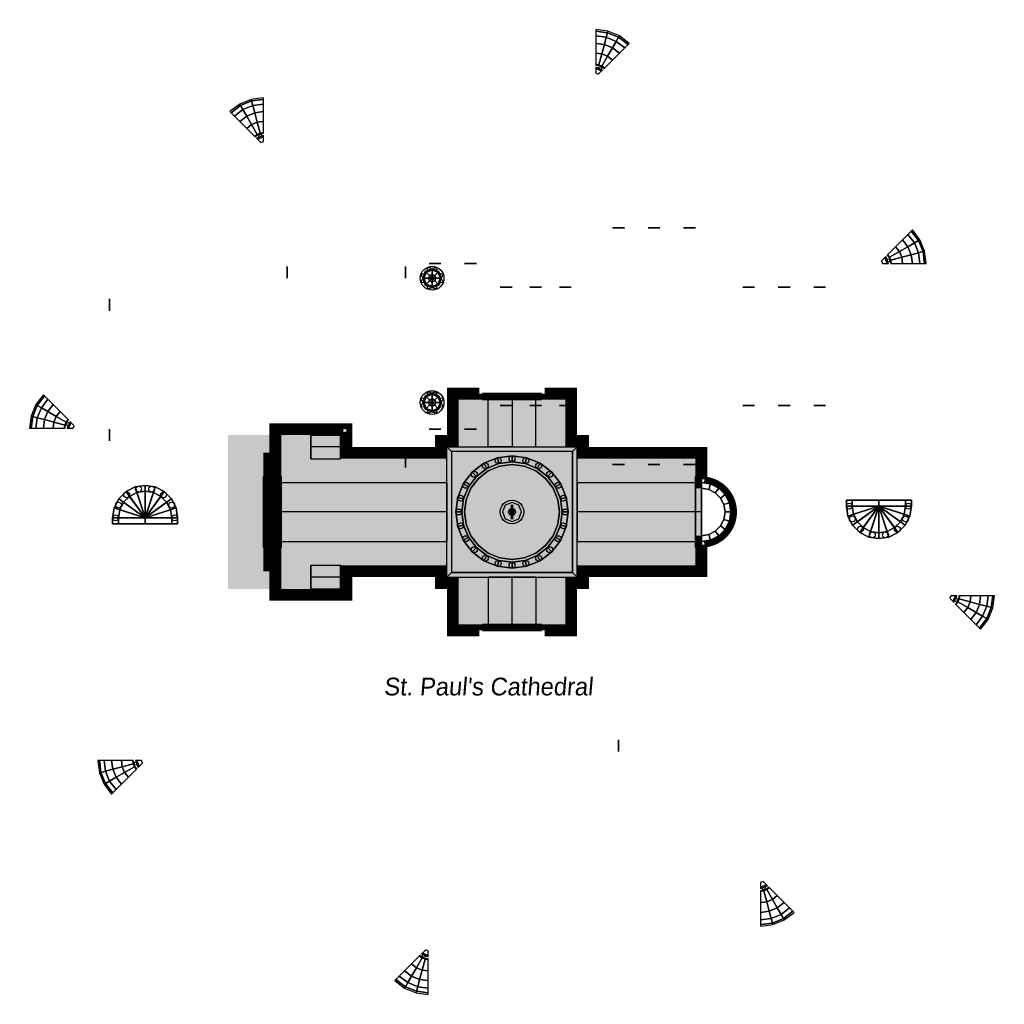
# Model space of a CAD drawing. Extents: x -2.1 to 14.5, y -4.1 to 12.5.
import ezdxf
from ezdxf.enums import TextEntityAlignment as Align

# ---------------------------------------------------------------- set-up
doc = ezdxf.new("R2010")
doc.units = 0
doc.layers.get('0').update_dxf_attribs({"color": 2, "linetype": 'CONTINUOUS'})
for name, color, linetype in [('COLUMN', 7, 'CONTINUOUS'), ('CROSS', 2, 'CONTINUOUS'), ('DOME', 4, 'CONTINUOUS'), ('INDOME', 7, 'CONTINUOUS'), ('ROOF', 4, 'CONTINUOUS'), ('SIDETOP', 7, 'CONTINUOUS'), ('STEP', 4, 'CONTINUOUS'), ('TRIM', 7, 'CONTINUOUS'), ('WALL', 13, 'CONTINUOUS'), ('WINDOWS', 1, 'CONTINUOUS')]:
    doc.layers.add(name, color=color, linetype=linetype)

# ---------------------------------------------------------------- blocks, each defined once
blk = doc.blocks.new('DOOR')
at = {"layer": 'SIDETOP', "color": 0}
for centre in [(5.7, 2.1), (6.7, 2.1), (5.75, 1.883), (6.65, 1.883), (5.888, 1.709), (6.512, 1.709), (6.089, 1.613), (6.311, 1.613)]:
    blk.add_circle(centre, 0.05, dxfattribs=at)
for points in [[(5.65, 2.1, 1.1), (5.65, 2.2, 1.1), (5.75, 2.2, 1.1), (5.75, 2.1, 1.1)], [(5.65, 2.2, 1), (5.65, 2.1, 1), (5.65, 2.1, 1.1), (5.65, 2.2, 1.1)], [(6.2, 2.1, 1), (6.2, 2.2, 1), (5.65, 2.2, 1), (5.65, 2.1, 1)], [(5.75, 2.1, 1.05), (5.75, 2.2, 1.05), (6.2, 2.2, 1.05), (6.2, 2.1, 1.05)], [(5.75, 2.2, 1.1), (5.75, 2.1, 1.1), (5.75, 2.1, 1.05), (5.75, 2.2, 1.05)], [(6.65, 2.1, 1.05), (6.65, 2.2, 1.05), (6.2, 2.2, 1.05), (6.2, 2.1, 1.05)], [(6.2, 2.1, 1), (6.2, 2.2, 1), (6.75, 2.2, 1), (6.75, 2.1, 1)], [(6.65, 2.2, 1.1), (6.65, 2.1, 1.1), (6.65, 2.1, 1.05), (6.65, 2.2, 1.05)], [(6.75, 2.1, 1.1), (6.75, 2.2, 1.1), (6.65, 2.2, 1.1), (6.65, 2.1, 1.1)], [(6.75, 2.2, 1), (6.75, 2.1, 1), (6.75, 2.1, 1.1), (6.75, 2.2, 1.1)], [(5.75, 2.1, 1.1), (5.65, 2.1, 1.1), (5.677, 1.93, 1.1), (5.772, 1.961, 1.1)], [(5.65, 2.1, 1.1), (5.65, 2.1, 1), (5.677, 1.93, 1), (5.677, 1.93, 1.1)], [(5.65, 2.1, 1), (6.2, 2.1, 1), (6.2, 2.1, 1), (5.677, 1.93, 1)], [(5.677, 1.93, 1), (6.2, 2.1, 1), (6.2, 2.1, 1), (5.755, 1.777, 1)], [(6.2, 2.1, 1.05), (5.75, 2.1, 1.05), (5.772, 1.961, 1.05), (6.2, 2.1, 1.05)], [(5.75, 2.1, 1.05), (5.75, 2.1, 1.1), (5.772, 1.961, 1.1), (5.772, 1.961, 1.05)], [(5.755, 1.777, 1), (6.2, 2.1, 1), (6.2, 2.1, 1), (5.877, 1.655, 1)], [(6.2, 2.1, 1.05), (5.772, 1.961, 1.05), (5.836, 1.835, 1.05), (6.2, 2.1, 1.05)], [(6.2, 2.1, 1.05), (5.836, 1.835, 1.05), (5.935, 1.736, 1.05), (6.2, 2.1, 1.05)], [(5.877, 1.655, 1), (6.2, 2.1, 1), (6.2, 2.1, 1), (6.03, 1.577, 1)], [(6.2, 2.1, 1.05), (5.935, 1.736, 1.05), (6.061, 1.672, 1.05), (6.2, 2.1, 1.05)], [(6.03, 1.577, 1), (6.2, 2.1, 1), (6.2, 2.1, 1), (6.2, 1.55, 1)], [(6.2, 2.1, 1.05), (6.061, 1.672, 1.05), (6.2, 1.65, 1.05), (6.2, 2.1, 1.05)], [(6.2, 2.1, 1.05), (6.628, 1.961, 1.05), (6.65, 2.1, 1.05), (6.2, 2.1, 1.05)], [(6.723, 1.93, 1), (6.2, 2.1, 1), (6.2, 2.1, 1), (6.75, 2.1, 1)], [(6.2, 2.1, 1.05), (6.564, 1.835, 1.05), (6.628, 1.961, 1.05), (6.2, 2.1, 1.05)], [(6.645, 1.777, 1), (6.2, 2.1, 1), (6.2, 2.1, 1), (6.723, 1.93, 1)], [(6.2, 2.1, 1.05), (6.465, 1.736, 1.05), (6.564, 1.835, 1.05), (6.2, 2.1, 1.05)], [(6.523, 1.655, 1), (6.2, 2.1, 1), (6.2, 2.1, 1), (6.645, 1.777, 1)], [(6.2, 2.1, 1.05), (6.339, 1.672, 1.05), (6.465, 1.736, 1.05), (6.2, 2.1, 1.05)], [(6.37, 1.577, 1), (6.2, 2.1, 1), (6.2, 2.1, 1), (6.523, 1.655, 1)], [(6.2, 2.1, 1.05), (6.2, 1.65, 1.05), (6.339, 1.672, 1.05), (6.2, 2.1, 1.05)], [(6.2, 1.55, 1), (6.2, 2.1, 1), (6.2, 2.1, 1), (6.37, 1.577, 1)], [(6.628, 1.961, 1.05), (6.628, 1.961, 1.1), (6.65, 2.1, 1.1), (6.65, 2.1, 1.05)], [(6.628, 1.961, 1.1), (6.723, 1.93, 1.1), (6.75, 2.1, 1.1), (6.65, 2.1, 1.1)], [(6.723, 1.93, 1.1), (6.723, 1.93, 1), (6.75, 2.1, 1), (6.75, 2.1, 1.1)], [(5.772, 1.961, 1.1), (5.677, 1.93, 1.1), (5.755, 1.777, 1.1), (5.836, 1.835, 1.1)], [(5.677, 1.93, 1.1), (5.677, 1.93, 1), (5.755, 1.777, 1), (5.755, 1.777, 1.1)], [(5.836, 1.835, 1.1), (5.755, 1.777, 1.1), (5.877, 1.655, 1.1), (5.935, 1.736, 1.1)], [(5.772, 1.961, 1.05), (5.772, 1.961, 1.1), (5.836, 1.835, 1.1), (5.836, 1.835, 1.05)], [(5.836, 1.835, 1.05), (5.836, 1.835, 1.1), (5.935, 1.736, 1.1), (5.935, 1.736, 1.05)], [(6.465, 1.736, 1.05), (6.465, 1.736, 1.1), (6.564, 1.835, 1.1), (6.564, 1.835, 1.05)], [(6.465, 1.736, 1.1), (6.523, 1.655, 1.1), (6.645, 1.777, 1.1), (6.564, 1.835, 1.1)], [(6.564, 1.835, 1.05), (6.564, 1.835, 1.1), (6.628, 1.961, 1.1), (6.628, 1.961, 1.05)], [(6.564, 1.835, 1.1), (6.645, 1.777, 1.1), (6.723, 1.93, 1.1), (6.628, 1.961, 1.1)], [(6.645, 1.777, 1.1), (6.645, 1.777, 1), (6.723, 1.93, 1), (6.723, 1.93, 1.1)], [(5.755, 1.777, 1.1), (5.755, 1.777, 1), (5.877, 1.655, 1), (5.877, 1.655, 1.1)], [(5.935, 1.736, 1.1), (5.877, 1.655, 1.1), (6.03, 1.577, 1.1), (6.061, 1.672, 1.1)], [(5.935, 1.736, 1.05), (5.935, 1.736, 1.1), (6.061, 1.672, 1.1), (6.061, 1.672, 1.05)], [(6.061, 1.672, 1.1), (6.03, 1.577, 1.1), (6.2, 1.55, 1.1), (6.2, 1.65, 1.1)], [(6.061, 1.672, 1.05), (6.061, 1.672, 1.1), (6.2, 1.65, 1.1), (6.2, 1.65, 1.05)], [(6.2, 1.65, 1.05), (6.2, 1.65, 1.1), (6.339, 1.672, 1.1), (6.339, 1.672, 1.05)], [(6.2, 1.65, 1.1), (6.2, 1.55, 1.1), (6.37, 1.577, 1.1), (6.339, 1.672, 1.1)], [(6.339, 1.672, 1.05), (6.339, 1.672, 1.1), (6.465, 1.736, 1.1), (6.465, 1.736, 1.05)], [(6.339, 1.672, 1.1), (6.37, 1.577, 1.1), (6.523, 1.655, 1.1), (6.465, 1.736, 1.1)], [(6.523, 1.655, 1.1), (6.523, 1.655, 1), (6.645, 1.777, 1), (6.645, 1.777, 1.1)], [(5.877, 1.655, 1.1), (5.877, 1.655, 1), (6.03, 1.577, 1), (6.03, 1.577, 1.1)], [(6.03, 1.577, 1.1), (6.03, 1.577, 1), (6.2, 1.55, 1), (6.2, 1.55, 1.1)], [(6.2, 1.55, 1.1), (6.2, 1.55, 1), (6.37, 1.577, 1), (6.37, 1.577, 1.1)], [(6.37, 1.577, 1.1), (6.37, 1.577, 1), (6.523, 1.655, 1), (6.523, 1.655, 1.1)]]:
    blk.add_3dface(points, dxfattribs=at)
blk = doc.blocks.new('DOME1')
at = {"layer": 'DOME', "color": 0}
blk.add_lwpolyline([(2.435, 3.265), (2.388, 3.15), (2.435, 3.035), (2.55, 2.988), (2.665, 3.035), (2.712, 3.15), (2.665, 3.265), (2.55, 3.312)], close=True, dxfattribs=at)
for centre, radius in [((2.55, 3.15, 2.65), 0.2), ((2.5, 3.3, 2.4), 0.03), ((2.6, 3.3, 2.4), 0.03), ((2.4, 3.2, 2.4), 0.03), ((2.7, 3.2, 2.4), 0.03), ((2.4, 3.1, 2.4), 0.03), ((2.5, 3, 2.4), 0.03), ((2.6, 3, 2.4), 0.03), ((2.7, 3.1, 2.4), 0.03)]:
    blk.add_circle(centre, radius, dxfattribs=at)
for points in [[(2.451, 3.249, 3.031), (2.435, 3.265, 2.95), (2.388, 3.15, 2.95), (2.409, 3.15, 3.031)], [(2.506, 3.194, 3.1), (2.451, 3.249, 3.031), (2.409, 3.15, 3.031), (2.488, 3.15, 3.1)], [(2.55, 3.291, 3.031), (2.55, 3.312, 2.95), (2.435, 3.265, 2.95), (2.451, 3.249, 3.031)], [(2.55, 3.212, 3.1), (2.55, 3.291, 3.031), (2.451, 3.249, 3.031), (2.506, 3.194, 3.1)], [(2.55, 3.15, 3.1), (2.506, 3.194, 3.1), (2.488, 3.15, 3.1), (2.55, 3.15, 3.1)], [(2.55, 3.15, 3.1), (2.55, 3.212, 3.1), (2.506, 3.194, 3.1), (2.55, 3.15, 3.1)], [(2.649, 3.249, 3.031), (2.665, 3.265, 2.95), (2.55, 3.312, 2.95), (2.55, 3.291, 3.031)], [(2.594, 3.194, 3.1), (2.649, 3.249, 3.031), (2.55, 3.291, 3.031), (2.55, 3.212, 3.1)], [(2.55, 3.15, 3.1), (2.594, 3.194, 3.1), (2.55, 3.212, 3.1), (2.55, 3.15, 3.1)], [(2.55, 3.15, 3.1), (2.612, 3.15, 3.1), (2.594, 3.194, 3.1), (2.55, 3.15, 3.1)], [(2.612, 3.15, 3.1), (2.691, 3.15, 3.031), (2.649, 3.249, 3.031), (2.594, 3.194, 3.1)], [(2.691, 3.15, 3.031), (2.712, 3.15, 2.95), (2.665, 3.265, 2.95), (2.649, 3.249, 3.031)], [(2.409, 3.15, 3.031), (2.388, 3.15, 2.95), (2.435, 3.035, 2.95), (2.451, 3.051, 3.031)], [(2.488, 3.15, 3.1), (2.409, 3.15, 3.031), (2.451, 3.051, 3.031), (2.506, 3.106, 3.1)], [(2.451, 3.051, 3.031), (2.435, 3.035, 2.95), (2.55, 2.988, 2.95), (2.55, 3.009, 3.031)], [(2.506, 3.106, 3.1), (2.451, 3.051, 3.031), (2.55, 3.009, 3.031), (2.55, 3.088, 3.1)], [(2.55, 3.15, 3.1), (2.488, 3.15, 3.1), (2.506, 3.106, 3.1), (2.55, 3.15, 3.1)], [(2.55, 3.15, 3.1), (2.506, 3.106, 3.1), (2.55, 3.088, 3.1), (2.55, 3.15, 3.1)], [(2.55, 3.15, 3.1), (2.594, 3.106, 3.1), (2.612, 3.15, 3.1), (2.55, 3.15, 3.1)], [(2.55, 3.15, 3.1), (2.55, 3.088, 3.1), (2.594, 3.106, 3.1), (2.55, 3.15, 3.1)], [(2.55, 3.088, 3.1), (2.55, 3.009, 3.031), (2.649, 3.051, 3.031), (2.594, 3.106, 3.1)], [(2.55, 3.009, 3.031), (2.55, 2.988, 2.95), (2.665, 3.035, 2.95), (2.649, 3.051, 3.031)], [(2.594, 3.106, 3.1), (2.649, 3.051, 3.031), (2.691, 3.15, 3.031), (2.612, 3.15, 3.1)], [(2.649, 3.051, 3.031), (2.665, 3.035, 2.95), (2.712, 3.15, 2.95), (2.691, 3.15, 3.031)]]:
    blk.add_3dface(points, dxfattribs=at)
blk = doc.blocks.new('GLASS')
at = {"layer": 'WINDOWS', "color": 0}
for points in [[(2.4, 2.8, 0.3), (2.6, 2.8, 0.3), (2.6, 2.8, 0.6), (2.4, 2.8, 0.6)], [(2.4, 2.8, 0.6), (2.6, 2.8, 0.6), (2.5, 2.8, 0.75)]]:
    blk.add_3dface(points, dxfattribs=at)
blk = doc.blocks.new('DOME')
at = {"layer": 'DOME', "color": 0}
blk.add_circle((6.35, 4.25, 4), 0.03, dxfattribs=at)
for points in [[(6.69, 4.483, 3.666), (6.8, 4.546, 3.5), (6.69, 4.69, 3.5), (6.6, 4.6, 3.666)], [(6.8, 4.546, 3.5), (6.869, 4.586, 3.307), (6.746, 4.746, 3.307), (6.69, 4.69, 3.5)], [(6.869, 4.586, 3.307), (6.893, 4.6, 3.1), (6.766, 4.766, 3.1), (6.746, 4.746, 3.307)], [(6.546, 4.4, 3.793), (6.69, 4.483, 3.666), (6.6, 4.6, 3.666), (6.483, 4.483, 3.793)], [(6.746, 4.346, 3.666), (6.869, 4.379, 3.5), (6.8, 4.546, 3.5), (6.69, 4.483, 3.666)], [(6.869, 4.379, 3.5), (6.946, 4.4, 3.307), (6.869, 4.586, 3.307), (6.8, 4.546, 3.5)], [(6.946, 4.4, 3.307), (6.973, 4.407, 3.1), (6.893, 4.6, 3.1), (6.869, 4.586, 3.307)], [(6.373, 4.3, 3.875), (6.379, 4.304, 3.873), (6.346, 4.346, 3.873), (6.341, 4.341, 3.875)], [(6.379, 4.304, 3.873), (6.546, 4.4, 3.793), (6.483, 4.483, 3.793), (6.346, 4.346, 3.873)], [(6.4, 4.254, 3.873), (6.586, 4.304, 3.793), (6.546, 4.4, 3.793), (6.379, 4.304, 3.873)], [(6.586, 4.304, 3.793), (6.746, 4.346, 3.666), (6.69, 4.483, 3.666), (6.546, 4.4, 3.793)], [(6.6, 4.2, 3.793), (6.766, 4.2, 3.666), (6.746, 4.346, 3.666), (6.586, 4.304, 3.793)], [(6.766, 4.2, 3.666), (6.893, 4.2, 3.5), (6.869, 4.379, 3.5), (6.746, 4.346, 3.666)], [(6.893, 4.2, 3.5), (6.973, 4.2, 3.307), (6.946, 4.4, 3.307), (6.869, 4.379, 3.5)], [(6.973, 4.2, 3.307), (7, 4.2, 3.1), (6.973, 4.407, 3.1), (6.946, 4.4, 3.307)], [(6.262, 4.2, 4.7), (6.341, 4.2, 4.631), (6.299, 4.299, 4.631), (6.244, 4.244, 4.7)], [(6.341, 4.2, 4.631), (6.362, 4.2, 4.55), (6.315, 4.315, 4.55), (6.299, 4.299, 4.631)], [(6.393, 4.252, 3.875), (6.4, 4.254, 3.873), (6.379, 4.304, 3.873), (6.373, 4.3, 3.875)], [(6.4, 4.2, 3.875), (6.407, 4.2, 3.873), (6.4, 4.254, 3.873), (6.393, 4.252, 3.875)], [(6.407, 4.2, 3.873), (6.6, 4.2, 3.793), (6.586, 4.304, 3.793), (6.4, 4.254, 3.873)]]:
    blk.add_3dface(points, dxfattribs=at)

msp = doc.modelspace()

# ---------------------------------------------------------------- linework, layer by layer
at = {"layer": 'COLUMN', "color": 0}
for centre, radius in [((2.1, 5, 0.2), 0.03), ((5.75, 4.979, 1.9), 0.05), ((5.967, 5.069, 1.9), 0.05), ((6.2, 5.1, 1.9), 0.05), ((6.433, 5.069, 1.9), 0.05), ((6.65, 4.979, 1.9), 0.05), ((2.1, 4.9, 0.2), 0.03), ((5.564, 4.836, 1.9), 0.05), ((6.836, 4.836, 1.9), 0.05), ((2.1, 4.7, 1.05), 0.03), ((2.1, 4.7, 0.2), 0.03), ((5.421, 4.65, 1.9), 0.05), ((6.979, 4.65, 1.9), 0.05), ((2.1, 4.6, 1.05), 0.03), ((2.1, 4.6, 0.2), 0.03), ((2.1, 4.4, 1.05), 0.03), ((2.1, 4.4, 0.2), 0.03), ((2.1, 4.3, 1.05), 0.03), ((2.1, 4.3, 0.2), 0.03), ((5.331, 4.433, 1.9), 0.05), ((7.069, 4.433, 1.9), 0.05), ((5.3, 4.2, 1.9), 0.05), ((7.1, 4.2, 1.9), 0.05), ((2.1, 4.1, 1.05), 0.03), ((2.1, 4.1, 0.2), 0.03), ((2.1, 4, 1.05), 0.03), ((2.1, 4, 0.2), 0.03), ((5.331, 3.967, 1.9), 0.05), ((7.069, 3.967, 1.9), 0.05), ((2.1, 3.8, 1.05), 0.03), ((2.1, 3.8, 0.2), 0.03), ((2.1, 3.7, 1.05), 0.03), ((2.1, 3.7, 0.2), 0.03), ((5.421, 3.75, 1.9), 0.05), ((6.979, 3.75, 1.9), 0.05), ((2.1, 3.5, 0.2), 0.03), ((5.564, 3.564, 1.9), 0.05), ((6.836, 3.564, 1.9), 0.05), ((2.1, 3.4, 0.2), 0.03), ((5.75, 3.421, 1.9), 0.05), ((5.967, 3.331, 1.9), 0.05), ((6.2, 3.3, 1.9), 0.05), ((6.433, 3.331, 1.9), 0.05), ((6.65, 3.421, 1.9), 0.05)]:
    msp.add_circle(centre, radius, dxfattribs=at)
for points in [[(5.725, 5.023, 2.9), (5.725, 5.023, 2.7), (5.528, 4.872, 2.7), (5.528, 4.872, 2.9)], [(5.775, 4.936, 2.9), (5.725, 5.023, 2.9), (5.528, 4.872, 2.9), (5.599, 4.801, 2.9)], [(5.954, 5.118, 2.9), (5.954, 5.118, 2.7), (5.725, 5.023, 2.7), (5.725, 5.023, 2.9)], [(5.98, 5.021, 2.9), (5.954, 5.118, 2.9), (5.725, 5.023, 2.9), (5.775, 4.936, 2.9)], [(5.98, 5.021, 2.7), (5.98, 5.021, 2.9), (5.775, 4.936, 2.9), (5.775, 4.936, 2.7)], [(6.2, 5.15, 2.9), (6.2, 5.15, 2.7), (5.954, 5.118, 2.7), (5.954, 5.118, 2.9)], [(6.2, 5.05, 2.9), (6.2, 5.15, 2.9), (5.954, 5.118, 2.9), (5.98, 5.021, 2.9)], [(6.2, 5.05, 2.7), (6.2, 5.05, 2.9), (5.98, 5.021, 2.9), (5.98, 5.021, 2.7)], [(6.446, 5.118, 2.9), (6.446, 5.118, 2.7), (6.2, 5.15, 2.7), (6.2, 5.15, 2.9)], [(6.42, 5.021, 2.9), (6.446, 5.118, 2.9), (6.2, 5.15, 2.9), (6.2, 5.05, 2.9)], [(6.42, 5.021, 2.7), (6.42, 5.021, 2.9), (6.2, 5.05, 2.9), (6.2, 5.05, 2.7)], [(6.625, 4.936, 2.9), (6.675, 5.023, 2.9), (6.446, 5.118, 2.9), (6.42, 5.021, 2.9)], [(6.625, 4.936, 2.7), (6.625, 4.936, 2.9), (6.42, 5.021, 2.9), (6.42, 5.021, 2.7)], [(6.675, 5.023, 2.9), (6.675, 5.023, 2.7), (6.446, 5.118, 2.7), (6.446, 5.118, 2.9)], [(6.801, 4.801, 2.9), (6.872, 4.872, 2.9), (6.675, 5.023, 2.9), (6.625, 4.936, 2.9)], [(6.872, 4.872, 2.9), (6.872, 4.872, 2.7), (6.675, 5.023, 2.7), (6.675, 5.023, 2.9)], [(5.528, 4.872, 2.9), (5.528, 4.872, 2.7), (5.377, 4.675, 2.7), (5.377, 4.675, 2.9)], [(5.599, 4.801, 2.9), (5.528, 4.872, 2.9), (5.377, 4.675, 2.9), (5.464, 4.625, 2.9)], [(5.775, 4.936, 2.7), (5.775, 4.936, 2.9), (5.599, 4.801, 2.9), (5.599, 4.801, 2.7)], [(6.801, 4.801, 2.7), (6.801, 4.801, 2.9), (6.625, 4.936, 2.9), (6.625, 4.936, 2.7)], [(6.936, 4.625, 2.9), (7.023, 4.675, 2.9), (6.872, 4.872, 2.9), (6.801, 4.801, 2.9)], [(7.023, 4.675, 2.9), (7.023, 4.675, 2.7), (6.872, 4.872, 2.7), (6.872, 4.872, 2.9)], [(5.377, 4.675, 2.9), (5.377, 4.675, 2.7), (5.282, 4.446, 2.7), (5.282, 4.446, 2.9)], [(5.464, 4.625, 2.9), (5.377, 4.675, 2.9), (5.282, 4.446, 2.9), (5.379, 4.42, 2.9)], [(5.599, 4.801, 2.7), (5.599, 4.801, 2.9), (5.464, 4.625, 2.9), (5.464, 4.625, 2.7)], [(6.936, 4.625, 2.7), (6.936, 4.625, 2.9), (6.801, 4.801, 2.9), (6.801, 4.801, 2.7)], [(7.021, 4.42, 2.9), (7.118, 4.446, 2.9), (7.023, 4.675, 2.9), (6.936, 4.625, 2.9)], [(7.118, 4.446, 2.9), (7.118, 4.446, 2.7), (7.023, 4.675, 2.7), (7.023, 4.675, 2.9)], [(5.464, 4.625, 2.7), (5.464, 4.625, 2.9), (5.379, 4.42, 2.9), (5.379, 4.42, 2.7)], [(7.021, 4.42, 2.7), (7.021, 4.42, 2.9), (6.936, 4.625, 2.9), (6.936, 4.625, 2.7)], [(5.282, 4.446, 2.9), (5.282, 4.446, 2.7), (5.25, 4.2, 2.7), (5.25, 4.2, 2.9)], [(5.379, 4.42, 2.9), (5.282, 4.446, 2.9), (5.25, 4.2, 2.9), (5.35, 4.2, 2.9)], [(5.379, 4.42, 2.7), (5.379, 4.42, 2.9), (5.35, 4.2, 2.9), (5.35, 4.2, 2.7)], [(7.05, 4.2, 2.9), (7.15, 4.2, 2.9), (7.118, 4.446, 2.9), (7.021, 4.42, 2.9)], [(7.05, 4.2, 2.7), (7.05, 4.2, 2.9), (7.021, 4.42, 2.9), (7.021, 4.42, 2.7)], [(7.15, 4.2, 2.9), (7.15, 4.2, 2.7), (7.118, 4.446, 2.7), (7.118, 4.446, 2.9)], [(5.25, 4.2, 2.9), (5.25, 4.2, 2.7), (5.282, 3.954, 2.7), (5.282, 3.954, 2.9)], [(5.35, 4.2, 2.9), (5.25, 4.2, 2.9), (5.282, 3.954, 2.9), (5.379, 3.98, 2.9)], [(5.35, 4.2, 2.7), (5.35, 4.2, 2.9), (5.379, 3.98, 2.9), (5.379, 3.98, 2.7)], [(7.021, 3.98, 2.9), (7.118, 3.954, 2.9), (7.15, 4.2, 2.9), (7.05, 4.2, 2.9)], [(7.021, 3.98, 2.7), (7.021, 3.98, 2.9), (7.05, 4.2, 2.9), (7.05, 4.2, 2.7)], [(7.118, 3.954, 2.9), (7.118, 3.954, 2.7), (7.15, 4.2, 2.7), (7.15, 4.2, 2.9)], [(5.379, 3.98, 2.9), (5.282, 3.954, 2.9), (5.377, 3.725, 2.9), (5.464, 3.775, 2.9)], [(5.282, 3.954, 2.9), (5.282, 3.954, 2.7), (5.377, 3.725, 2.7), (5.377, 3.725, 2.9)], [(5.379, 3.98, 2.7), (5.379, 3.98, 2.9), (5.464, 3.775, 2.9), (5.464, 3.775, 2.7)], [(6.936, 3.775, 2.9), (7.023, 3.725, 2.9), (7.118, 3.954, 2.9), (7.021, 3.98, 2.9)], [(6.936, 3.775, 2.7), (6.936, 3.775, 2.9), (7.021, 3.98, 2.9), (7.021, 3.98, 2.7)], [(7.023, 3.725, 2.9), (7.023, 3.725, 2.7), (7.118, 3.954, 2.7), (7.118, 3.954, 2.9)], [(5.464, 3.775, 2.9), (5.377, 3.725, 2.9), (5.528, 3.528, 2.9), (5.599, 3.599, 2.9)], [(5.377, 3.725, 2.9), (5.377, 3.725, 2.7), (5.528, 3.528, 2.7), (5.528, 3.528, 2.9)], [(5.464, 3.775, 2.7), (5.464, 3.775, 2.9), (5.599, 3.599, 2.9), (5.599, 3.599, 2.7)], [(6.801, 3.599, 2.9), (6.872, 3.528, 2.9), (7.023, 3.725, 2.9), (6.936, 3.775, 2.9)], [(6.801, 3.599, 2.7), (6.801, 3.599, 2.9), (6.936, 3.775, 2.9), (6.936, 3.775, 2.7)], [(6.872, 3.528, 2.9), (6.872, 3.528, 2.7), (7.023, 3.725, 2.7), (7.023, 3.725, 2.9)], [(5.599, 3.599, 2.9), (5.528, 3.528, 2.9), (5.725, 3.377, 2.9), (5.775, 3.464, 2.9)], [(5.528, 3.528, 2.9), (5.528, 3.528, 2.7), (5.725, 3.377, 2.7), (5.725, 3.377, 2.9)], [(5.599, 3.599, 2.7), (5.599, 3.599, 2.9), (5.775, 3.464, 2.9), (5.775, 3.464, 2.7)], [(6.625, 3.464, 2.9), (6.675, 3.377, 2.9), (6.872, 3.528, 2.9), (6.801, 3.599, 2.9)], [(6.625, 3.464, 2.7), (6.625, 3.464, 2.9), (6.801, 3.599, 2.9), (6.801, 3.599, 2.7)], [(6.675, 3.377, 2.9), (6.675, 3.377, 2.7), (6.872, 3.528, 2.7), (6.872, 3.528, 2.9)], [(5.775, 3.464, 2.9), (5.725, 3.377, 2.9), (5.954, 3.282, 2.9), (5.98, 3.379, 2.9)], [(5.725, 3.377, 2.9), (5.725, 3.377, 2.7), (5.954, 3.282, 2.7), (5.954, 3.282, 2.9)], [(5.775, 3.464, 2.7), (5.775, 3.464, 2.9), (5.98, 3.379, 2.9), (5.98, 3.379, 2.7)], [(5.98, 3.379, 2.9), (5.954, 3.282, 2.9), (6.2, 3.25, 2.9), (6.2, 3.35, 2.9)], [(5.98, 3.379, 2.7), (5.98, 3.379, 2.9), (6.2, 3.35, 2.9), (6.2, 3.35, 2.7)], [(6.2, 3.35, 2.9), (6.2, 3.25, 2.9), (6.446, 3.282, 2.9), (6.42, 3.379, 2.9)], [(6.2, 3.35, 2.7), (6.2, 3.35, 2.9), (6.42, 3.379, 2.9), (6.42, 3.379, 2.7)], [(6.42, 3.379, 2.9), (6.446, 3.282, 2.9), (6.675, 3.377, 2.9), (6.625, 3.464, 2.9)], [(6.42, 3.379, 2.7), (6.42, 3.379, 2.9), (6.625, 3.464, 2.9), (6.625, 3.464, 2.7)], [(6.446, 3.282, 2.9), (6.446, 3.282, 2.7), (6.675, 3.377, 2.7), (6.675, 3.377, 2.9)], [(5.954, 3.282, 2.9), (5.954, 3.282, 2.7), (6.2, 3.25, 2.7), (6.2, 3.25, 2.9)], [(6.2, 3.25, 2.9), (6.2, 3.25, 2.7), (6.446, 3.282, 2.7), (6.446, 3.282, 2.9)]]:
    msp.add_3dface(points, dxfattribs=at)
at = {"layer": 'CROSS', "color": 0}
msp.add_lwpolyline([(6.244, 4.156), (6.262, 4.2), (6.244, 4.244), (6.2, 4.262), (6.156, 4.244), (6.138, 4.2), (6.156, 4.156), (6.2, 4.138)], close=True, dxfattribs=at)
for points in [[(6.175, 4.225, 5.05), (6.225, 4.225, 5.05), (6.175, 4.325, 5.05), (6.225, 4.325, 5.05)], [(6.175, 4.225, 4.9), (6.175, 4.175, 4.9), (6.225, 4.225, 4.9), (6.225, 4.175, 4.9)], [(6.175, 4.175, 5.05), (6.225, 4.175, 5.05), (6.175, 4.075, 5.05), (6.225, 4.075, 5.05)]]:
    msp.add_solid(points, dxfattribs=at)
for points in [[(6.2, 4.2, 4.9), (6.156, 4.244, 4.9), (6.138, 4.2, 4.9)], [(6.2, 4.2, 4.9), (6.138, 4.2, 4.9), (6.156, 4.156, 4.9)], [(6.2, 4.2, 4.9), (6.2, 4.262, 4.9), (6.156, 4.244, 4.9)], [(6.2, 4.2, 4.9), (6.156, 4.156, 4.9), (6.2, 4.138, 4.9)], [(6.2, 4.2, 4.9), (6.244, 4.244, 4.9), (6.2, 4.262, 4.9)], [(6.2, 4.2, 4.9), (6.262, 4.2, 4.9), (6.244, 4.244, 4.9)], [(6.2, 4.2, 4.9), (6.244, 4.156, 4.9), (6.262, 4.2, 4.9)], [(6.2, 4.2, 4.9), (6.2, 4.138, 4.9), (6.244, 4.156, 4.9)]]:
    msp.add_3dface(points, dxfattribs=at)
at = {"layer": 'DOME', "color": 0}
msp.add_lwpolyline([(6.085, 4.315), (6.038, 4.2), (6.085, 4.085), (6.2, 4.038), (6.315, 4.085), (6.362, 4.2), (6.315, 4.315), (6.2, 4.362)], close=True, dxfattribs=at)
for centre in [(6.2, 4.2, 3.875), (6.2, 4.2, 4.25)]:
    msp.add_circle(centre, 0.2, dxfattribs=at)
at = {"layer": 'INDOME', "color": 0}
for points in [[(6.2, 5, 3.1), (6.2, 5, 1.9), (5.993, 4.973, 1.9), (5.993, 4.973, 3.1)], [(6.407, 4.973, 3.1), (6.407, 4.973, 1.9), (6.2, 5, 1.9), (6.2, 5, 3.1)], [(5.8, 4.893, 3.1), (5.8, 4.893, 1.9), (5.634, 4.766, 1.9), (5.634, 4.766, 3.1)], [(5.993, 4.973, 3.1), (5.993, 4.973, 1.9), (5.8, 4.893, 1.9), (5.8, 4.893, 3.1)], [(6.6, 4.893, 3.1), (6.6, 4.893, 1.9), (6.407, 4.973, 1.9), (6.407, 4.973, 3.1)], [(6.766, 4.766, 3.1), (6.766, 4.766, 1.9), (6.6, 4.893, 1.9), (6.6, 4.893, 3.1)], [(5.634, 4.766, 3.1), (5.634, 4.766, 1.9), (5.507, 4.6, 1.9), (5.507, 4.6, 3.1)], [(6.893, 4.6, 3.1), (6.893, 4.6, 1.9), (6.766, 4.766, 1.9), (6.766, 4.766, 3.1)], [(5.507, 4.6, 3.1), (5.507, 4.6, 1.9), (5.427, 4.407, 1.9), (5.427, 4.407, 3.1)], [(6.973, 4.407, 3.1), (6.973, 4.407, 1.9), (6.893, 4.6, 1.9), (6.893, 4.6, 3.1)], [(5.427, 4.407, 3.1), (5.427, 4.407, 1.9), (5.4, 4.2, 1.9), (5.4, 4.2, 3.1)], [(7, 4.2, 3.1), (7, 4.2, 1.9), (6.973, 4.407, 1.9), (6.973, 4.407, 3.1)], [(5.4, 4.2, 3.1), (5.4, 4.2, 1.9), (5.427, 3.993, 1.9), (5.427, 3.993, 3.1)], [(6.973, 3.993, 3.1), (6.973, 3.993, 1.9), (7, 4.2, 1.9), (7, 4.2, 3.1)], [(5.427, 3.993, 3.1), (5.427, 3.993, 1.9), (5.507, 3.8, 1.9), (5.507, 3.8, 3.1)], [(6.893, 3.8, 3.1), (6.893, 3.8, 1.9), (6.973, 3.993, 1.9), (6.973, 3.993, 3.1)], [(5.507, 3.8, 3.1), (5.507, 3.8, 1.9), (5.634, 3.634, 1.9), (5.634, 3.634, 3.1)], [(6.766, 3.634, 3.1), (6.766, 3.634, 1.9), (6.893, 3.8, 1.9), (6.893, 3.8, 3.1)], [(5.634, 3.634, 3.1), (5.634, 3.634, 1.9), (5.8, 3.507, 1.9), (5.8, 3.507, 3.1)], [(5.8, 3.507, 3.1), (5.8, 3.507, 1.9), (5.993, 3.427, 1.9), (5.993, 3.427, 3.1)], [(6.407, 3.427, 3.1), (6.407, 3.427, 1.9), (6.6, 3.507, 1.9), (6.6, 3.507, 3.1)], [(6.6, 3.507, 3.1), (6.6, 3.507, 1.9), (6.766, 3.634, 1.9), (6.766, 3.634, 3.1)], [(5.993, 3.427, 3.1), (5.993, 3.427, 1.9), (6.2, 3.4, 1.9), (6.2, 3.4, 3.1)], [(6.2, 3.4, 3.1), (6.2, 3.4, 1.9), (6.407, 3.427, 1.9), (6.407, 3.427, 3.1)]]:
    msp.add_3dface(points, dxfattribs=at)
at = {"layer": 'ROOF', "color": 0, "const_width": 0.2}
msp.add_lwpolyline([(2.1, 5.2), (2.1, 3.2)], dxfattribs=at)
at = {"layer": 'ROOF', "color": 0}
msp.add_solid([(2.8, 5.5, 1), (3.3, 5.5, 1), (2.8, 5.1, 1), (3.3, 5.1, 1)], dxfattribs=at)
for points in [[(5.7, 6.2, 1.8), (5.7, 6.1, 1.8), (6.2, 6.1, 2.05), (6.2, 6.2, 2.05)], [(5.7, 6.2, 1.8), (6.7, 6.2, 1.8), (6.2, 6.2, 2.05)], [(6.2, 6.1, 2.05), (6.2, 6.2, 2.05), (6.7, 6.2, 1.8), (6.7, 6.1, 1.8)], [(5.7, 6.1, 1.8), (6.7, 6.1, 1.8), (6.2, 6.1, 2.05)], [(5.8, 5.3, 1.8), (5.8, 6.1, 1.8), (6.2, 6.1, 2), (6.2, 5.3, 2)], [(6.2, 6.1, 2), (6.2, 5.3, 2), (6.6, 5.3, 1.8), (6.6, 6.1, 1.8)], [(3.3, 5.3, 1.9), (2.8, 5.3, 1.9), (2.8, 5.5, 1.8), (3.3, 5.5, 1.8)], [(2.8, 5.5, 1.8), (2.8, 5.1, 1.8), (2.8, 5.3, 1.9)], [(3.3, 5.5, 1.8), (3.3, 5.1, 1.8), (3.3, 5.3, 1.9)], [(2.8, 5.1, 1.8), (3.3, 5.1, 1.8), (3.3, 5.3, 1.9), (2.8, 5.3, 1.9)], [(5.1, 3.1, 1.8), (5.1, 5.3, 1.8), (5.175, 5.225, 1.9), (5.175, 3.175, 1.9)], [(5.1, 5.3, 1.8), (7.3, 5.3, 1.8), (7.225, 5.225, 1.9), (5.175, 5.225, 1.9)], [(5.175, 3.175, 1.9), (7.225, 3.175, 1.9), (7.225, 5.225, 1.9), (5.175, 5.225, 1.9)], [(7.3, 3.1, 1.8), (7.3, 5.3, 1.8), (7.225, 5.225, 1.9), (7.225, 3.175, 1.9)], [(2, 3.6, 1.8), (2, 4.8, 1.8), (2, 4.2, 2.05)], [(2, 4.2, 2.05), (2.3, 4.2, 2.05), (2.3, 4.8, 1.8), (2, 4.8, 1.8)], [(2.3, 3.6, 1.8), (2.3, 4.8, 1.8), (2.3, 4.2, 2.05)], [(2.3, 3.7, 1.8), (2.3, 4.7, 1.8), (2.3, 4.2, 2)], [(5.1, 4.2, 2), (2.3, 4.2, 2), (2.3, 4.7, 1.8), (5.1, 4.7, 1.8)], [(5.1, 3.7, 1.8), (5.1, 4.7, 1.8), (5.1, 4.2, 2)], [(7.3, 3.7, 1.8), (7.3, 4.7, 1.8), (7.3, 4.2, 2)], [(9.3, 4.2, 2), (7.3, 4.2, 2), (7.3, 4.7, 1.8), (9.3, 4.7, 1.8)], [(9.3, 4.8, 1.8), (9.3, 3.6, 1.8), (9.3, 4.2, 2.05)], [(9.4, 4.2, 2.05), (9.3, 4.2, 2.05), (9.3, 4.8, 1.8), (9.4, 4.8, 1.8)], [(9.4, 4.8, 1.8), (9.4, 3.6, 1.8), (9.4, 4.2, 2.05)], [(2.3, 3.6, 1.8), (2, 3.6, 1.8), (2, 4.2, 2.05), (2.3, 4.2, 2.05)], [(2.3, 3.7, 1.8), (5.1, 3.7, 1.8), (5.1, 4.2, 2), (2.3, 4.2, 2)], [(7.3, 3.7, 1.8), (9.3, 3.7, 1.8), (9.3, 4.2, 2), (7.3, 4.2, 2)], [(9.3, 3.6, 1.8), (9.4, 3.6, 1.8), (9.4, 4.2, 2.05), (9.3, 4.2, 2.05)], [(2.8, 3.3, 1.8), (2.8, 2.9, 1.8), (2.8, 3.1, 1.9)], [(3.3, 3.1, 1.9), (2.8, 3.1, 1.9), (2.8, 3.3, 1.8), (3.3, 3.3, 1.8)], [(3.3, 3.3, 1.8), (3.3, 2.9, 1.8), (3.3, 3.1, 1.9)], [(5.1, 3.1, 1.8), (7.3, 3.1, 1.8), (7.225, 3.175, 1.9), (5.175, 3.175, 1.9)], [(2.8, 2.9, 1.8), (3.3, 2.9, 1.8), (3.3, 3.1, 1.9), (2.8, 3.1, 1.9)], [(5.8, 3.1, 1.8), (6.6, 3.1, 1.8), (6.2, 3.1, 2)], [(5.8, 3.1, 1.8), (5.8, 2.3, 1.8), (6.2, 2.3, 2), (6.2, 3.1, 2)], [(6.2, 2.3, 2), (6.2, 3.1, 2), (6.6, 3.1, 1.8), (6.6, 2.3, 1.8)], [(5.7, 2.3, 1.8), (6.7, 2.3, 1.8), (6.2, 2.3, 2.05)], [(5.7, 2.2, 1.8), (5.7, 2.3, 1.8), (6.2, 2.3, 2.05), (6.2, 2.2, 2.05)], [(5.7, 2.2, 1.8), (6.7, 2.2, 1.8), (6.2, 2.2, 2.05)], [(6.2, 2.3, 2.05), (6.2, 2.2, 2.05), (6.7, 2.2, 1.8), (6.7, 2.3, 1.8)]]:
    msp.add_3dface(points, dxfattribs=at)
at = {"layer": 'STEP', "color": 0}
for points in [[(1.4, 2.9), (2.2, 2.9), (1.4, 5.5), (2.2, 5.5)], [(1.45, 2.92, 0.02), (2.2, 2.92, 0.02), (1.45, 5.48, 0.02), (2.2, 5.48, 0.02)], [(1.5, 2.94, 0.04), (2.2, 2.94, 0.04), (1.5, 5.46, 0.04), (2.2, 5.46, 0.04)], [(1.55, 2.96, 0.06), (2.2, 2.96, 0.06), (1.55, 5.44, 0.06), (2.2, 5.44, 0.06)], [(1.6, 2.98, 0.08), (2.2, 2.98, 0.08), (1.6, 5.42, 0.08), (2.2, 5.42, 0.08)], [(1.65, 3, 0.1), (2.2, 3, 0.1), (1.65, 5.4, 0.1), (2.2, 5.4, 0.1)], [(1.7, 3.02, 0.12), (2.2, 3.02, 0.12), (1.7, 5.38, 0.12), (2.2, 5.38, 0.12)], [(1.75, 3.04, 0.14), (2.2, 3.04, 0.14), (1.75, 5.36, 0.14), (2.2, 5.36, 0.14)], [(1.8, 3.06, 0.16), (2.2, 3.06, 0.16), (1.8, 5.34, 0.16), (2.2, 5.34, 0.16)], [(1.85, 3.08, 0.18), (2.2, 3.08, 0.18), (1.85, 5.32, 0.18), (2.2, 5.32, 0.18)], [(1.4, 3), (1.4, 3), (1.4, 3)]]:
    msp.add_solid(points, dxfattribs=at)
at = {"layer": 'TRIM', "color": 0, "const_width": 0.1}
for points in [[(5.65, 6.25), (5.15, 6.25), (5.15, 5.45), (4.95, 5.45), (4.95, 5.25), (3.45, 5.25), (3.45, 5.65), (2.15, 5.65), (2.15, 5.2)], [(2.15, 3.2), (2.15, 2.75), (3.45, 2.75), (3.45, 3.15), (4.95, 3.15), (4.95, 2.95), (5.15, 2.95), (5.15, 2.15), (5.65, 2.15)]]:
    msp.add_lwpolyline(points, dxfattribs=at)
msp.add_lwpolyline([(6.75, 2.15), (7.25, 2.15), (7.25, 2.95), (7.45, 2.95), (7.45, 3.15), (9.45, 3.15), (9.45, 3.65, 0.913215), (9.45, 4.75), (9.45, 5.25), (7.45, 5.25), (7.45, 5.45), (7.25, 5.45), (7.25, 6.25), (6.75, 6.25)], format="xyb", dxfattribs=at)
at = {"layer": 'WALL', "color": 0, "const_width": 0.1}
for points in [[(9.35, 4.6), (9.35, 5.15), (7.35, 5.15), (7.35, 5.35), (7.15, 5.35), (7.15, 6.15), (5.25, 6.15), (5.25, 5.35), (5.05, 5.35), (5.05, 5.15), (3.35, 5.15), (3.35, 5.55)], [(3.35, 5.55), (2.25, 5.55), (2.25, 2.85), (3.35, 2.85), (3.35, 3.25), (5.05, 3.25), (5.05, 3.05), (5.25, 3.05), (5.25, 2.25), (7.15, 2.25), (7.15, 3.05), (7.35, 3.05), (7.35, 3.25), (9.35, 3.25), (9.35, 3.8)]]:
    msp.add_lwpolyline(points, dxfattribs=at)
at = {"layer": 'WALL', "color": 0}
for points in [[(5.2, 5.4), (5.2, 6.2), (7.2, 5.4), (7.2, 6.2)], [(5.8, 6.1, 1), (6.6, 6.1, 1), (5.8, 5.3, 1), (6.6, 5.3, 1)], [(3.4, 5.6), (2.2, 5.6), (3.4, 2.8), (2.2, 2.8)], [(2.3, 5.5, 1), (2.8, 5.5, 1), (2.3, 5, 1), (2.8, 5, 1)], [(5, 3), (7.4, 3), (5, 5.4), (7.4, 5.4)], [(3.4, 3.2), (5, 3.2), (3.4, 5.2), (5, 5.2)], [(5.1, 3.1, 1), (7.3, 3.1, 1), (5.1, 5.3, 1), (7.3, 5.3, 1)], [(7.4, 3.2), (9.4, 3.2), (7.4, 5.2), (9.4, 5.2)], [(2.3, 3.7, 1), (2.3, 4.7, 1), (5.1, 3.7, 1), (5.1, 4.7, 1)], [(7.3, 3.7, 1), (7.3, 4.7, 1), (9.3, 3.7, 1), (9.3, 4.7, 1)], [(2.3, 2.9, 1), (2.8, 2.9, 1), (2.3, 3.4, 1), (2.8, 3.4, 1)], [(2.8, 2.9, 1), (3.3, 2.9, 1), (2.8, 3.3, 1), (3.3, 3.3, 1)], [(5.2, 3), (5.2, 2.2), (7.2, 3), (7.2, 2.2)], [(5.8, 2.3, 1), (6.6, 2.3, 1), (5.8, 3.1, 1), (6.6, 3.1, 1)]]:
    msp.add_solid(points, dxfattribs=at)
for points in [[(9.555, 4.676, 1.8), (9.555, 4.676), (9.4, 4.7), (9.4, 4.7, 1.8)], [(9.524, 4.58, 1.8), (9.555, 4.676, 1.8), (9.4, 4.7, 1.8), (9.4, 4.6, 1.8)], [(9.635, 4.524, 1.8), (9.694, 4.605, 1.8), (9.555, 4.676, 1.8), (9.524, 4.58, 1.8)], [(9.694, 4.605, 1.8), (9.694, 4.605), (9.555, 4.676), (9.555, 4.676, 1.8)], [(9.524, 4.58), (9.524, 4.58, 1.8), (9.4, 4.6, 1.8), (9.4, 4.6)], [(9.635, 4.524), (9.635, 4.524, 1.8), (9.524, 4.58, 1.8), (9.524, 4.58)], [(9.724, 4.435, 1.8), (9.805, 4.494, 1.8), (9.694, 4.605, 1.8), (9.635, 4.524, 1.8)], [(9.724, 4.435), (9.724, 4.435, 1.8), (9.635, 4.524, 1.8), (9.635, 4.524)], [(9.805, 4.494, 1.8), (9.805, 4.494), (9.694, 4.605), (9.694, 4.605, 1.8)], [(9.78, 4.324, 1.8), (9.876, 4.355, 1.8), (9.805, 4.494, 1.8), (9.724, 4.435, 1.8)], [(9.876, 4.355, 1.8), (9.876, 4.355), (9.805, 4.494), (9.805, 4.494, 1.8)], [(9.78, 4.324), (9.78, 4.324, 1.8), (9.724, 4.435, 1.8), (9.724, 4.435)], [(9.8, 4.2, 1.8), (9.9, 4.2, 1.8), (9.876, 4.355, 1.8), (9.78, 4.324, 1.8)], [(9.9, 4.2, 1.8), (9.9, 4.2), (9.876, 4.355), (9.876, 4.355, 1.8)], [(9.8, 4.2), (9.8, 4.2, 1.8), (9.78, 4.324, 1.8), (9.78, 4.324)], [(9.78, 4.076, 1.8), (9.876, 4.045, 1.8), (9.9, 4.2, 1.8), (9.8, 4.2, 1.8)], [(9.78, 4.076), (9.78, 4.076, 1.8), (9.8, 4.2, 1.8), (9.8, 4.2)], [(9.876, 4.045, 1.8), (9.876, 4.045), (9.9, 4.2), (9.9, 4.2, 1.8)], [(9.724, 3.965, 1.8), (9.805, 3.906, 1.8), (9.876, 4.045, 1.8), (9.78, 4.076, 1.8)], [(9.724, 3.965), (9.724, 3.965, 1.8), (9.78, 4.076, 1.8), (9.78, 4.076)], [(9.805, 3.906, 1.8), (9.805, 3.906), (9.876, 4.045), (9.876, 4.045, 1.8)], [(9.524, 3.82, 1.8), (9.555, 3.724, 1.8), (9.694, 3.795, 1.8), (9.635, 3.876, 1.8)], [(9.524, 3.82), (9.524, 3.82, 1.8), (9.635, 3.876, 1.8), (9.635, 3.876)], [(9.635, 3.876, 1.8), (9.694, 3.795, 1.8), (9.805, 3.906, 1.8), (9.724, 3.965, 1.8)], [(9.635, 3.876), (9.635, 3.876, 1.8), (9.724, 3.965, 1.8), (9.724, 3.965)], [(9.694, 3.795, 1.8), (9.694, 3.795), (9.805, 3.906), (9.805, 3.906, 1.8)], [(9.4, 3.8, 1.8), (9.4, 3.7, 1.8), (9.555, 3.724, 1.8), (9.524, 3.82, 1.8)], [(9.4, 3.8), (9.4, 3.8, 1.8), (9.524, 3.82, 1.8), (9.524, 3.82)], [(9.4, 3.7, 1.8), (9.4, 3.7), (9.555, 3.724), (9.555, 3.724, 1.8)], [(9.555, 3.724, 1.8), (9.555, 3.724), (9.694, 3.795), (9.694, 3.795, 1.8)]]:
    msp.add_3dface(points, dxfattribs=at)

# ---------------------------------------------------------------- block references
at = {"layer": 'COLUMN', "color": 0}
for name, p in [('DOME1', (2.3, 5)), ('DOME1', (2.3, 2.9)), ('DOOR', (6.2, 2.2))]:
    msp.add_blockref(name, p, dxfattribs=at)
at = {"layer": 'COLUMN', "color": 0, "rotation": 180}
msp.add_blockref('DOOR', (6.2, 6.2), dxfattribs=at)
at = {"layer": 'DOME', "color": 0}
for rotation in [45, 90, 135, 315, 180, 270, 225]:
    msp.add_blockref('DOME', (6.2, 4.2), dxfattribs=dict(at, rotation=rotation))
msp.add_blockref('DOME', (6.2, 4.2), dxfattribs=at)
at = {"layer": 'WINDOWS', "color": 0}
for p in [(5.5, 6.2, 1.2), (6.1, 6.2, 1.2), (6.7, 6.2, 1.2), (2.4, 5.6, 1.2), (2.4, 5.6, 0.3), (3, 5.6, 1.2), (3, 5.6, 0.3), (3.6, 5.2, 1.2), (3.6, 5.2, 0.3), (4.1, 5.2, 0.3), (4.1, 5.2, 1.2), (4.6, 5.2, 1.2), (4.6, 5.2, 0.3), (7.7, 5.2, 1.2), (7.7, 5.2, 0.3), (8.3, 5.2, 1.2), (8.3, 5.2, 0.3), (8.9, 5.2, 1.2), (8.9, 5.2, 0.3), (3.6, 3.2, 0.3), (3.6, 3.2, 1.2), (4.1, 3.2, 1.2), (4.1, 3.2, 0.3), (4.6, 3.2, 0.3), (4.6, 3.2, 1.2), (7.7, 3.2, 0.3), (7.7, 3.2, 1.2), (8.3, 3.2, 0.3), (8.3, 3.2, 1.2), (8.9, 3.2, 0.3), (8.9, 3.2, 1.2), (2.4, 2.8, 0.3), (2.4, 2.8, 1.2), (3, 2.8, 0.3), (3, 2.8, 1.2), (5.5, 2.2, 1.2), (6.1, 2.2, 1.2), (6.7, 2.2, 1.2)]:
    msp.add_blockref('GLASS', p, dxfattribs=at)
for p, rotation in [((5.2, 5.75, 1.2), 90), ((5.2, 5.75, 0.3), 90), ((7.2, 5.75, 1.2), 90), ((7.2, 5.75, 0.3), 90), ((2.2, 5.2, 1.2), 90), ((2.2, 3, 1.2), 90), ((7.2, 2.55, 0.3), 90), ((7.2, 2.55, 1.2), 90), ((5.2, 2.75, 1.2), 270), ((5.2, 2.75, 0.3), 270)]:
    msp.add_blockref('GLASS', p, dxfattribs=dict(at, rotation=rotation))

# ---------------------------------------------------------------- texts
at = {"color": 0, "oblique": 5}
msp.add_text("St. Paul's Cathedral", height=0.3, dxfattribs=at).set_placement((5.8, 1.1), align=Align.CENTER)

doc.saveas('drawing.dxf')
